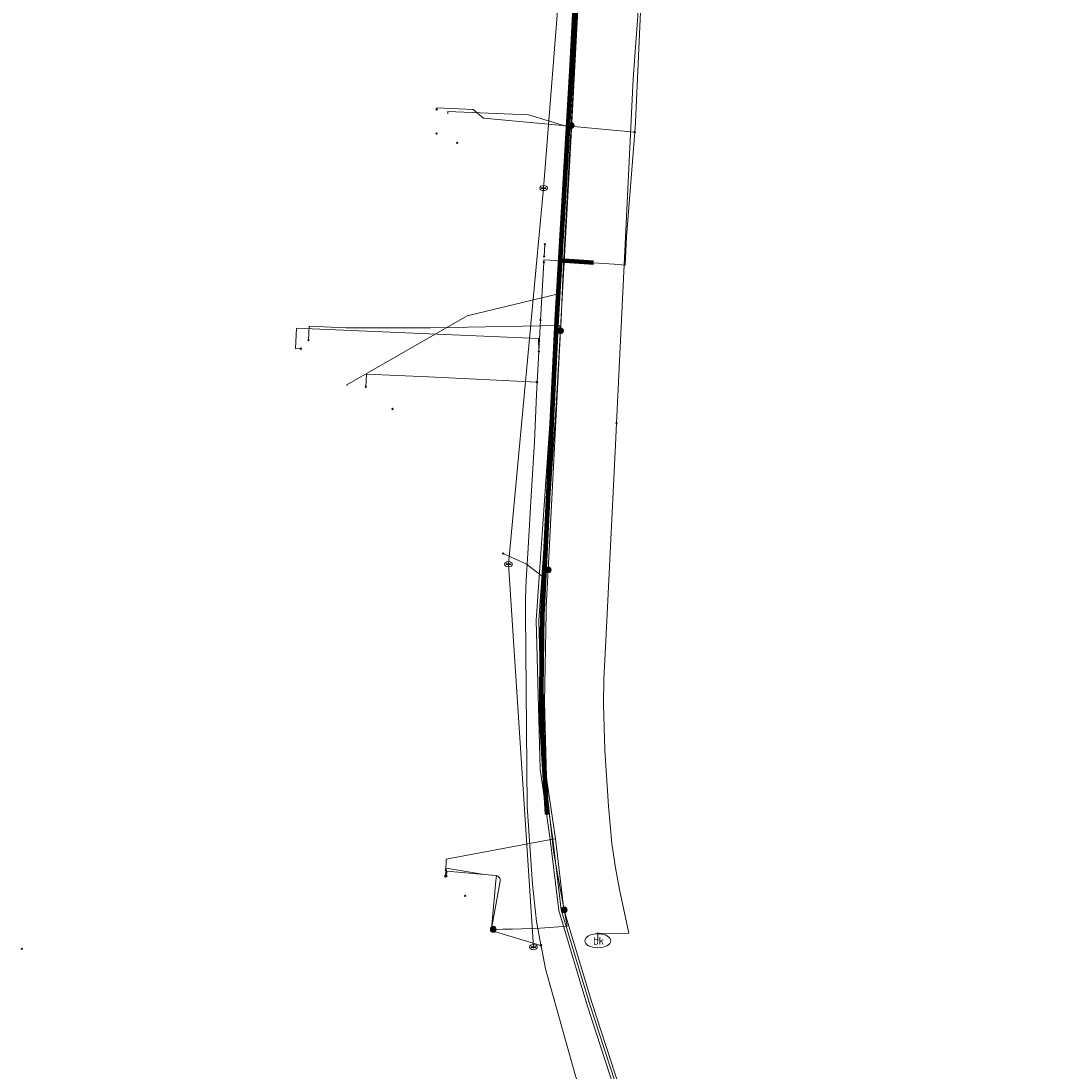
# Model space of a CAD drawing. Extents: x 168205 to 168768, y 448681 to 449635.
# Tile 6 of 11: x 168567 to 168768, y 448911 to 449113. Entities that reach past the tile are written whole.
import ezdxf
from ezdxf.enums import TextEntityAlignment as Align
from ezdxf.lldxf.tags import DXFTag

# ---------------------------------------------------------------- set-up
doc = ezdxf.new("R2010")
doc.units = 0
doc.layers.get('0').update_dxf_attribs({"lineweight": 0})
for name, color, linetype, lineweight, true_color in [('B-WE-KL-DATA_DFN PA CIRCET NEDERLAND-G', 3, 'KL-DATA-N', 18, 0x00ff00), ('B-WE-KL-DATA_HULPSTUK_KPN BV-S', 3, 'Continuous', 25, 0x00ff00), ('B-WE-KL-DATA_KABELBED_KPN BV-G', 3, 'Continuous', 100, 0x00ff00), ('B-WE-KL-ET_LS_HULPSTUK_LIANDER NV PAC 2AI68G2-S', 190, 'Continuous', 25, 0x7f00ff), ('B-WE-KL-ET_LS_LIANDER NV PAC 2AI68G2-G', 190, 'KL-LS-N', 18, 0x7f00ff), ('B-WE-KL-GAS_LD_HULPSTUK_LIANDER NV PAC 2AI68G2-S', 40, 'Continuous', 25, 0xffbf00), ('B-WE-KL-GAS_LD_KOPER_28_LIANDER NV PAC 2AI68G2-G', 40, 'KL-GAS-LD-N', 18, 0xffbf00), ('B-WE-KL-GAS_LD_MANTELBUIS_STAAL_114.3_LIANDER NV PAC 2AI68G2-G', 40, 'Continuous', 100, 0xffbf00), ('B-WE-KL-GAS_LD_POLYETHEEN_32_LIANDER NV PAC 2AI68G2-G', 40, 'KL-GAS-LD-N', 18, 0xffbf00), ('B-WE-KL-GAS_LD_POLYETHEEN_40_LIANDER NV PAC 2AI68G2-G', 40, 'KL-GAS-LD-N', 18, 0xffbf00), ('B-WE-KL-GAS_LD_POLYETHEEN_50_LIANDER NV PAC 2AI68G2-G', 40, 'KL-GAS-LD-N', 18, 0xffbf00), ('B-WE-KL-GAS_LD_SLAGVAST PVC_75_LIANDER NV PAC 2AI68G2-G', 40, 'KL-GAS-LD-N', 18, 0xffbf00), ('B-WE-KL-WATER_110_VITENS-G', 5, 'KL-WATER-N', 18, 0x0000ff), ('B-WE-KL-WATER_HULPSTUK_VITENS-S', 5, 'Continuous', 25, 0x0000ff), ('B-WE-KL-WATER_VITENS-S', 5, 'Continuous', 25, 0x0000ff), ('B-WE-RI-DRUK_POLYETHYLEEN PE_60_GEMEENTE VEENENDAAL-G', 6, 'RI-PERS', 18, 0xff00ff), ('B-WE-RI-PERSLEIDING_HULPSTUK_GEMEENTE VEENENDAAL-S', 6, 'Continuous', 25, 0xff00ff)]:
    doc.layers.add(name, color=color, linetype=linetype, lineweight=lineweight, true_color=true_color)
for name, color, linetype, lineweight in [('B-WE-OG-INFO_DFN PA CIRCET NEDERLAND-G', 7, 'Continuous', 18), ('B-WE-OG-INFO_KPN BV-S', 7, 'Continuous', 25), ('B-WE-OG-INFO_VITENS-S', 7, 'Continuous', 25)]:
    doc.layers.add(name, color=color, linetype=linetype, lineweight=lineweight)
doc.styles.add('NLCS-ISO', font='NLCS-ISO.ttf')
doc.styles.get("Standard").update_dxf_attribs({"font": 'iso.shx'})
tags = doc.linetypes.add('KL-DATA-N', pattern='A,4,-1,[101,NLCS.SHX,S=0.5,R=0,X=0,Y=0],-1,4,-1,["D",Standard,S=1,R=0,X=-0.25,Y=-0.5],-1.5', length=12.5).pattern_tags.tags
tags[18] = DXFTag(74, 10)
tags = doc.linetypes.add('KL-GAS-LD-N', pattern='A,4,-1,[69,NLCS.SHX,S=0.5,R=0,X=0,Y=0],-1,4,-1,["L",Standard,S=1,R=0,X=0.25,Y=-0.5],-2', length=13).pattern_tags.tags
tags[18] = DXFTag(74, 10)
tags = doc.linetypes.add('KL-LS-N', pattern='A,4,-1,[103,NLCS.SHX,S=0.75,R=0,X=0,Y=0],-1,4,-1,["L",Standard,S=1,R=0,X=0,Y=-0.5],-2', length=13).pattern_tags.tags
tags[18] = DXFTag(74, 10)
doc.linetypes.add('KL-WATER-N', pattern='A,7,-0.5,[168,NLCS.SHX,S=0.75,R=0,X=0.75,Y=0],-2', length=9.5)
tags = doc.linetypes.add('RI-PERS', pattern='A,7,-2,["P",Standard,S=1.8,R=0,X=-0.5,Y=-0.9],-2,7,-2,[102,NLCS.SHX,S=1,R=180,X=0,Y=0],-2', length=22).pattern_tags.tags
tags[6] = DXFTag(74, 10)

# ---------------------------------------------------------------- blocks, each defined once
blk = doc.blocks.new('SKL-WTB_HULP_OVERIG-SO')
at = {"color": 0, "linetype": 'ByBlock', "lineweight": 18}
for points in [[(-0.14, 0.14), (0.14, -0.14)], [(0.14, 0.14), (-0.14, -0.14)]]:
    blk.add_lwpolyline(points, dxfattribs=at)
at = {"color": 0, "linetype": 'ByBlock', "lineweight": 18, "style": 'NLCS-ISO', "flags": 1}
for tag, p in [('TYPE', (1.5, 0)), ('OMSCHRIJVING', (1.5, -3)), ('LABEL', (1.5, -1.5))]:
    blk.add_attdef(tag, p, '', height=1, dxfattribs=at)
blk = doc.blocks.new('SKL-WTB_HULP_MOF-SO')
at = {"linetype": 'ByBlock', "lineweight": 18}
h = blk.add_hatch(color=0, dxfattribs=at)
h.dxf.hatch_style = 1
h.paths.add_polyline_path([(-0.5625, 0, 1), (0.5625, 0, 1)])
at = {"color": 0, "linetype": 'ByBlock', "lineweight": 18}
blk.add_circle((0, 0), 0.5625, dxfattribs=at)
at = {"color": 0, "linetype": 'ByBlock', "lineweight": 18, "style": 'NLCS-ISO', "flags": 1}
for tag, p in [('TYPE', (1.5, 0)), ('OMSCHRIJVING', (1.5, -3)), ('LABEL', (1.5, -1.5))]:
    blk.add_attdef(tag, p, '', height=1, dxfattribs=at)
blk = doc.blocks.new('SKL-WATER_BRANDKRAAN_BRANDPUT-SO')
at = {"color": 0, "linetype": 'ByBlock', "lineweight": 18}
blk.add_ellipse((0, 0), major_axis=(2.5, 0), ratio=0.54, dxfattribs=at)
at = {"color": 0, "linetype": 'ByBlock', "lineweight": 18, "style": 'NLCS-ISO'}
blk.add_text('bk', height=1.5, dxfattribs=at).set_placement((0.16, 0), align=Align.MIDDLE_CENTER)
blk = doc.blocks.new('SRI-HULP_OVERIG-SO')
at = {"color": 0, "linetype": 'ByBlock', "lineweight": 18}
for points in [[(-0.14, 0.14), (0.14, -0.14)], [(0.14, 0.14), (-0.14, -0.14)]]:
    blk.add_lwpolyline(points, dxfattribs=at)
at = {"color": 0, "linetype": 'ByBlock', "lineweight": 18, "style": 'NLCS-ISO', "flags": 1}
for tag, p in [('TYPE', (1.5, 0)), ('OMSCHRIJVING', (1.5, -3)), ('LABEL', (1.5, -1.5))]:
    blk.add_attdef(tag, p, '', height=1, dxfattribs=at)
blk = doc.blocks.new('SRI-HULP_MANGAT-SO')
at = {"linetype": 'ByBlock', "lineweight": 18}
h = blk.add_hatch(color=0, dxfattribs=at)
h.dxf.hatch_style = 1
edge = h.paths.add_edge_path()
edge.add_arc((0.38, 0), 0.0646, -90, 90, ccw=False)
edge.add_line((0.38, -0.06), (-0.38, -0.06))
edge.add_arc((-0.38, 0), 0.0646, 90, 270, ccw=False)
edge.add_line((-0.38, 0.06), (0.38, 0.06))
at = {"color": 0, "linetype": 'ByBlock', "lineweight": 18}
blk.add_lwpolyline([(0.38, 0.06, -1), (0.38, -0.06), (-0.38, -0.06, -1), (-0.38, 0.06)], format="xyb", close=True, dxfattribs=at)
blk.add_ellipse((0, 0), major_axis=(-0.75, 0), ratio=0.666667, dxfattribs=at)
at = {"color": 0, "linetype": 'ByBlock', "lineweight": 18, "style": 'NLCS-ISO', "flags": 1}
for tag, p in [('TYPE', (1.75, 0)), ('OMSCHRIJVING', (1.75, -3)), ('LABEL', (1.75, -1.5))]:
    blk.add_attdef(tag, p, '', height=1, dxfattribs=at)
blk = doc.blocks.new('SOG-INFO_OVERIG-SO')
at = {"color": 0, "linetype": 'ByBlock', "lineweight": 18}
for points in [[(-0.14, 0.14), (0.14, -0.14)], [(0.14, 0.14), (-0.14, -0.14)]]:
    blk.add_lwpolyline(points, dxfattribs=at)
at = {"color": 0, "linetype": 'ByBlock', "lineweight": 18, "style": 'NLCS-ISO', "flags": 1}
for tag, p in [('TYPE', (1.5, 0)), ('OMSCHRIJVING', (1.5, -3)), ('LABEL', (1.5, -1.5))]:
    blk.add_attdef(tag, p, '', height=1, dxfattribs=at)

msp = doc.modelspace()

# ---------------------------------------------------------------- linework, layer by layer
at = {"layer": 'B-WE-KL-DATA_DFN PA CIRCET NEDERLAND-G', "flags": 128}
for points in [[(168671.73, 449086.63), (168676.52, 449177.55)], [(168672.57, 449093), (168677.02, 449177.53)], [(168672.57, 449093), (168677.02, 449177.53)], [(168672.73, 449086.58), (168677.52, 449177.5)], [(168649.18, 449095.56), (168649.2, 449096.06), (168664.76, 449095.4), (168672.57, 449093)], [(168672.23, 449086.61), (168672.57, 449093)], [(168672.23, 449086.61), (168672.57, 449093)], [(168669.18, 449040.43), (168671.73, 449086.64)], [(168669.68, 449040.41), (168672.23, 449086.61)], [(168670.18, 449040.38), (168672.73, 449086.58)], [(168670.82, 449060.95), (168672.23, 449086.61)], [(168671.73, 449086.64), (168672.73, 449086.58)], [(168671.73, 449086.63), (168672.73, 449086.58)], [(168629.74, 449043.15), (168629.75, 449043.3), (168652.95, 449056.62), (168670.82, 449060.95)], [(168669.68, 449040.41), (168670.82, 449060.95)], [(168666.25, 448997.9), (168669.18, 449040.44)], [(168669.68, 449040.41), (168666.75, 448997.89), (168667.49, 448969.26), (168669.44, 448955.71)], [(168669.68, 449040.41), (168666.75, 448997.89), (168667.49, 448969.26), (168669.44, 448955.71)], [(168667.25, 448997.88), (168670.18, 449040.37)], [(168669.18, 449040.44), (168670.18, 449040.37)], [(168669.18, 449040.43), (168670.18, 449040.38)], [(168666.25, 448997.9), (168666.99, 448969.22)], [(168667.25, 448997.88), (168667.99, 448969.3)], [(168666.99, 448969.22), (168668.95, 448955.64)], [(168667.99, 448969.3), (168669.93, 448955.78)], [(168648.79, 448949.53), (168648.88, 448951.83), (168669.44, 448955.71)], [(168668.95, 448955.64), (168669.93, 448955.78)], [(168668.94, 448955.65), (168669.94, 448955.77)], [(168668.94, 448955.65), (168670.59, 448941.98)], [(168768, 448719.43), (168751.22, 448721.14), (168751.33, 448727.23), (168745.01, 448727.8), (168742.88, 448729.32), (168741.76, 448732.16), (168741.48, 448734.85), (168741.66, 448744.29), (168741.13, 448753.03), (168739.19, 448771.36), (168735.94, 448792.2), (168731.65, 448806.15), (168699.48, 448863.78), (168688.12, 448888.33), (168676.49, 448924.06), (168671.08, 448942.08), (168669.44, 448955.71)], [(168669.94, 448955.77), (168671.57, 448942.18)], [(168670.59, 448941.98), (168676.01, 448923.91)], [(168671.57, 448942.18), (168676.97, 448924.21)], [(168676.01, 448923.91), (168687.65, 448888.15)], [(168676.97, 448924.21), (168688.59, 448888.51)]]:
    msp.add_lwpolyline(points, dxfattribs=at)
at = {"layer": 'B-WE-KL-DATA_KABELBED_KPN BV-G', "flags": 128}
msp.add_lwpolyline([(168682.89, 449164.39), (168679.8, 449164.57), (168676.58, 449164.73), (168676.35, 449160.77), (168670.15, 449055.82), (168667.42, 449000), (168667.38, 448999.14), (168667.13, 448979.84), (168668.3, 448960.57)], dxfattribs=at)
at = {"layer": 'B-WE-KL-ET_LS_LIANDER NV PAC 2AI68G2-G', "flags": 128}
for points in [[(168705.83, 449231.51), (168691.62, 449232.63), (168680.67, 449233.52), (168679.96, 449220.16), (168679.68, 449215.25), (168679.4, 449210.34), (168679.39, 449210.04), (168679.24, 449207.34), (168679.05, 449205.18), (168679, 449204.35), (168678.81, 449201.23), (168677.27, 449175.82), (168676.93, 449165.6), (168675.72, 449146.58), (168675.72, 449146.51), (168675.63, 449141.83), (168672.99, 449093.33)], [(168672.99, 449093.33), (168672.74, 449088.81), (168671.46, 449065.43), (168671.02, 449055.85), (168670.92, 449053.75), (168668.53, 449007.63), (168668.16, 449000.5), (168668.14, 448999.5), (168667.83, 448982.15), (168668.28, 448965.23), (168669.57, 448953.38), (168670.23, 448949.74), (168670.8, 448946.57), (168671.64, 448942.08)], [(168670.92, 449053.75), (168670.73, 449054.76), (168645.94, 449054.31), (168629.53, 449054.33), (168622.44, 449054.66), (168622.32, 449051.93)], [(168668.53, 449007.63), (168667.72, 449006.17), (168664.36, 449008.76), (168659.87, 449010.81)], [(168657.96, 448938.33), (168657.63, 448938.36), (168658.48, 448947.7), (168658.57, 448948.69), (168656.17, 448948.9), (168649, 448949.54), (168648.91, 448948.6)], [(168657.96, 448938.33), (168659.82, 448938.35), (168661.65, 448938.38), (168663.47, 448938.43), (168665.26, 448938.5), (168667.03, 448938.58), (168668.79, 448938.68), (168670.52, 448938.79), (168672.23, 448938.92), (168671.64, 448942.08)]]:
    msp.add_lwpolyline(points, dxfattribs=at)
at = {"layer": 'B-WE-KL-GAS_LD_KOPER_28_LIANDER NV PAC 2AI68G2-G', "flags": 128}
msp.add_lwpolyline([(168648.83, 448949.76), (168648.72, 448948.56)], dxfattribs=at)
at = {"layer": 'B-WE-KL-GAS_LD_MANTELBUIS_STAAL_114.3_LIANDER NV PAC 2AI68G2-G', "flags": 128}
msp.add_lwpolyline([(168677.28, 449066.84), (168671.66, 449067.22), (168671.3, 449067.24)], dxfattribs=at)
at = {"layer": 'B-WE-KL-GAS_LD_POLYETHEEN_32_LIANDER NV PAC 2AI68G2-G', "flags": 128}
for points in [[(168685.23, 449092.03), (168656.09, 449094.74), (168654.06, 449096.44), (168647.07, 449096.75), (168647.05, 449096.42)], [(168666.4, 449043.86), (168645.47, 449044.84), (168633.51, 449045.37), (168633.4, 449042.97)]]:
    msp.add_lwpolyline(points, dxfattribs=at)
at = {"layer": 'B-WE-KL-GAS_LD_POLYETHEEN_40_LIANDER NV PAC 2AI68G2-G', "flags": 128}
msp.add_lwpolyline([(168648.83, 448949.76), (168648.86, 448950.15), (168656.18, 448948.9), (168658.46, 448948.7), (168658.65, 448948.66), (168658.82, 448948.59), (168658.98, 448948.48), (168659.11, 448948.34), (168659.2, 448948.18), (168659.27, 448948), (168659.29, 448947.81), (168659.28, 448947.62), (168657.98, 448940.53), (168657.54, 448938.09), (168667.16, 448935.24)], dxfattribs=at)
at = {"layer": 'B-WE-KL-GAS_LD_POLYETHEEN_50_LIANDER NV PAC 2AI68G2-G', "flags": 128}
msp.add_lwpolyline([(168666.73, 449049.76), (168666.66, 449052.27), (168620, 449054.23), (168619.84, 449050.33), (168620.86, 449050.29)], dxfattribs=at)
at = {"layer": 'B-WE-KL-GAS_LD_SLAGVAST PVC_75_LIANDER NV PAC 2AI68G2-G', "flags": 128}
for points in [[(168700.78, 449396.29), (168700.38, 449389.77), (168697.88, 449329.31), (168697.75, 449312.89), (168695.95, 449307.69), (168694.56, 449282.19), (168694.46, 449280.4), (168691.8, 449231.5), (168691.37, 449222.21), (168691.31, 449221.04), (168691.24, 449219.54), (168691.05, 449217.15), (168690.22, 449206.71), (168688.85, 449172.57), (168688.81, 449171.58), (168688.53, 449164.52), (168688.27, 449157.92), (168685.38, 449093.92), (168685.23, 449092.03), (168683.67, 449071.84), (168683.36, 449066.43), (168681.24, 449066.57), (168677.28, 449066.84), (168671.66, 449067.22), (168671.3, 449067.24), (168667.73, 449067.44), (168667.7, 449066.94)], [(168667.89, 449070.43), (168667.76, 449068.06)], [(168667.7, 449066.94), (168667.07, 449055.78), (168666.73, 449049.76), (168666.4, 449043.86), (168666.3, 449041.44), (168665.91, 449032.32), (168665.28, 449021.95), (168664.67, 449011.92), (168664.31, 449005.68), (168664.17, 449002.17), (168664.16, 449000.5), (168664.17, 448999.5), (168664.49, 448962.01), (168665.55, 448947.07), (168666.31, 448939.87), (168667.15, 448935.32), (168667.16, 448935.24), (168667.18, 448935.17), (168668.01, 448930.7), (168673.82, 448910.1), (168679.85, 448893.57), (168686.38, 448878.59), (168696.73, 448861.64), (168703.65, 448848.75), (168712.13, 448832.08), (168714.36, 448826.35), (168715.7, 448822.78), (168721.6, 448805.5), (168726.16, 448787.12), (168729.14, 448769.89), (168730.66, 448749.65), (168730.88, 448747.62)]]:
    msp.add_lwpolyline(points, dxfattribs=at)
at = {"layer": 'B-WE-KL-WATER_110_VITENS-G', "flags": 128}
msp.add_lwpolyline([(168693.79, 449264.33), (168693.77, 449264.01), (168690.82, 449220.72), (168690.74, 449219.51), (168690.45, 449215.07), (168690.28, 449212.4), (168689.92, 449206.76), (168688.75, 449156.22), (168686.64, 449125.9), (168684.92, 449102.35), (168681.71, 449035.94), (168681.5, 449031.73), (168679.66, 448993.96), (168679.29, 448986.64), (168679.19, 448981.72), (168679.47, 448972.9), (168680.15, 448962.08), (168680.84, 448954.86), (168681.53, 448950.18), (168682.3, 448946.03), (168684.1, 448937.57), (168678.1, 448937.52), (168678.11, 448936.32), (168678.11, 448936.12)], dxfattribs=at)
at = {"layer": 'B-WE-OG-INFO_DFN PA CIRCET NEDERLAND-G', "flags": 128}
for points in [[(168672.23, 449086.6), (168677.02, 449177.53)], [(168669.68, 449040.41), (168672.23, 449086.6)], [(168669.68, 449040.41), (168666.75, 448997.89), (168667.49, 448969.26), (168669.44, 448955.71)], [(168669.44, 448955.71), (168671.08, 448942.08), (168676.49, 448924.06), (168688.12, 448888.33), (168699.48, 448863.78)], [(168669.44, 448955.71), (168671.08, 448942.08), (168676.49, 448924.06), (168688.12, 448888.33), (168699.48, 448863.78)]]:
    msp.add_lwpolyline(points, dxfattribs=at)
at = {"layer": 'B-WE-RI-DRUK_POLYETHYLEEN PE_60_GEMEENTE VEENENDAAL-G', "flags": 128}
for points in [[(168667.66, 449081.27), (168673.94, 449161.15)], [(168667.66, 449081.27), (168660.88, 449008.73)], [(168665.7, 448934.91), (168660.88, 449008.73)]]:
    msp.add_lwpolyline(points, dxfattribs=at)

# ---------------------------------------------------------------- block references
at = {"layer": 'B-WE-KL-DATA_HULPSTUK_KPN BV-S'}
msp.add_blockref('SKL-WTB_HULP_OVERIG-SO', (168668.3, 448960.57), dxfattribs=at)
at = {"layer": 'B-WE-KL-ET_LS_HULPSTUK_LIANDER NV PAC 2AI68G2-S'}
for name, p in [('SKL-WTB_HULP_MOF-SO', (168672.99, 449093.33)), ('SKL-WTB_HULP_OVERIG-SO', (168651, 449090)), ('SKL-WTB_HULP_MOF-SO', (168670.92, 449053.75)), ('SKL-WTB_HULP_OVERIG-SO', (168622.32, 449051.93)), ('SKL-WTB_HULP_OVERIG-SO', (168659.87, 449010.81)), ('SKL-WTB_HULP_MOF-SO', (168668.53, 449007.63)), ('SKL-WTB_HULP_OVERIG-SO', (168648.91, 448948.6)), ('SKL-WTB_HULP_OVERIG-SO', (168648.91, 448948.6)), ('SKL-WTB_HULP_MOF-SO', (168671.64, 448942.08)), ('SKL-WTB_HULP_MOF-SO', (168657.96, 448938.33))]:
    msp.add_blockref(name, p, dxfattribs=at)
at = {"layer": 'B-WE-KL-GAS_LD_HULPSTUK_LIANDER NV PAC 2AI68G2-S'}
for p in [(168647.05, 449096.42), (168685.23, 449092.03), (168667.89, 449070.43), (168667.76, 449068.06), (168667.7, 449066.94), (168667.07, 449055.78), (168620.86, 449050.29), (168666.73, 449049.76), (168633.4, 449042.97), (168666.4, 449043.86), (168648.83, 448949.76), (168648.72, 448948.56), (168667.16, 448935.24)]:
    msp.add_blockref('SKL-WTB_HULP_OVERIG-SO', p, dxfattribs=at)
at = {"layer": 'B-WE-KL-WATER_HULPSTUK_VITENS-S'}
for p in [(168681.71, 449035.94), (168678.1, 448937.52)]:
    msp.add_blockref('SKL-WTB_HULP_OVERIG-SO', p, dxfattribs=at)
at = {"layer": 'B-WE-KL-WATER_VITENS-S'}
msp.add_blockref('SKL-WATER_BRANDKRAAN_BRANDPUT-SO', (168678.11, 448936.12), dxfattribs=at)
at = {"layer": 'B-WE-OG-INFO_KPN BV-S'}
for p in [(168647.02, 449091.79), (168638.52, 449038.67), (168567.04, 448934.58)]:
    msp.add_blockref('SOG-INFO_OVERIG-SO', p, dxfattribs=at)
at = {"layer": 'B-WE-OG-INFO_VITENS-S'}
for p in [(168638.52, 449038.67), (168652.53, 448944.78)]:
    msp.add_blockref('SOG-INFO_OVERIG-SO', p, dxfattribs=at)
at = {"layer": 'B-WE-RI-PERSLEIDING_HULPSTUK_GEMEENTE VEENENDAAL-S'}
for name, p in [('SRI-HULP_MANGAT-SO', (168667.66, 449081.27)), ('SRI-HULP_OVERIG-SO', (168667.66, 449081.27)), ('SRI-HULP_MANGAT-SO', (168660.88, 449008.73)), ('SRI-HULP_OVERIG-SO', (168660.88, 449008.73)), ('SRI-HULP_MANGAT-SO', (168665.7, 448934.91)), ('SRI-HULP_OVERIG-SO', (168665.7, 448934.91))]:
    msp.add_blockref(name, p, dxfattribs=at)

doc.saveas('drawing.dxf')
